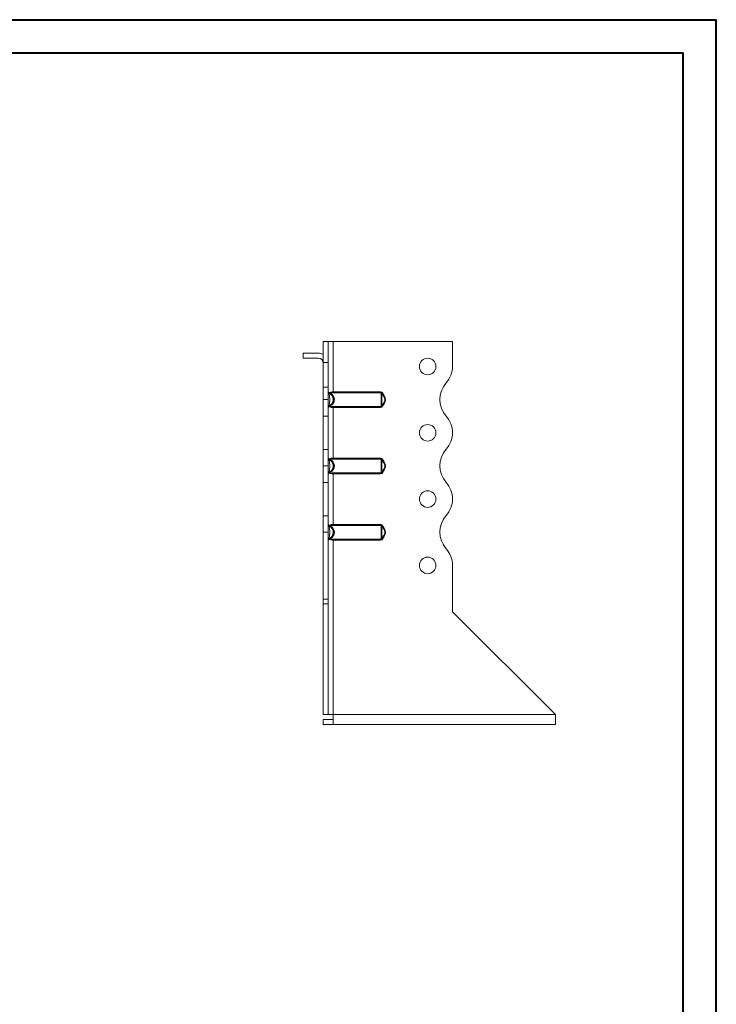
# Model space of a CAD drawing. Header units: millimetres. Extents: x 0 to 210, y 0 to 297.
# Tile 8 of 8: x 105 to 210, y 149 to 297. Entities that reach past the tile are written whole.
import ezdxf

# ---------------------------------------------------------------- set-up
doc = ezdxf.new("R2010")
doc.units = ezdxf.units.MM

msp = doc.modelspace()

# ---------------------------------------------------------------- linework, layer by layer
at = {"color": 7, "linetype": 'Continuous', "lineweight": 40}
for p, q in [((0.08, 297.21), (210.08, 297.21)), ((210.08, 0.21), (210.08, 297.21)), ((210.08, 292.21), (210.08, 297.21)), ((10.08, 292.21), (205.08, 292.21)), ((205.08, 5.21), (205.08, 292.21))]:
    msp.add_line(p, q, dxfattribs=at)
at = {"color": 7, "linetype": 'Continuous', "lineweight": 15}
for p, q in [((151.57, 248.66), (150.82, 248.66)), ((150.82, 248.66), (150.82, 245.52)), ((151.57, 248.66), (151.57, 245.52)), ((152.32, 248.66), (151.57, 248.66)), ((152.32, 241.07), (152.32, 248.66)), ((170.32, 248.66), (152.32, 248.66)), ((170.32, 244.93), (170.32, 248.66)), ((147.82, 246.91), (147.82, 246.16)), ((147.82, 246.91), (150.07, 246.91)), ((150.07, 246.16), (147.82, 246.16)), ((150.82, 245.52), (151.57, 245.52)), ((150.82, 241.77), (150.82, 245.52)), ((151.57, 245.52), (151.57, 241.77)), ((150.82, 239.91), (150.82, 241.77)), ((150.82, 241.77), (151.57, 241.77)), ((151.57, 241.77), (151.57, 239.91)), ((152.32, 241.07), (152.32, 240.93)), ((152.32, 241.07), (159.48, 241.07)), ((159.48, 240.93), (152.32, 240.93)), ((159.48, 241.07), (159.48, 240.93)), ((159.82, 240.88), (159.69, 240.81)), ((150.82, 239.91), (151.57, 239.91)), ((150.82, 237.41), (150.82, 239.91)), ((151.57, 239.91), (151.57, 237.41)), ((152.32, 238.88), (159.48, 238.88)), ((152.32, 238.88), (152.32, 238.74)), ((152.32, 231.07), (152.32, 238.74)), ((159.48, 238.74), (152.32, 238.74)), ((159.48, 238.88), (159.48, 238.74)), ((159.69, 239), (159.82, 238.94)), ((151.57, 237.41), (150.82, 237.41)), ((150.82, 232.41), (150.82, 237.41)), ((151.57, 232.41), (151.57, 237.41)), ((170.32, 234.93), (170.32, 234.93)), ((150.82, 232.41), (151.57, 232.41)), ((150.82, 229.91), (150.82, 232.41)), ((151.57, 232.41), (151.57, 229.91)), ((152.32, 231.07), (152.32, 230.93)), ((152.32, 231.07), (159.48, 231.07)), ((159.48, 230.93), (152.32, 230.93)), ((159.48, 231.07), (159.48, 230.93)), ((159.82, 230.88), (159.69, 230.81)), ((151.57, 229.91), (150.82, 229.91)), ((150.82, 227.41), (150.82, 229.91)), ((151.57, 229.91), (151.57, 227.41)), ((152.32, 228.88), (159.48, 228.88)), ((152.32, 228.88), (152.32, 228.74)), ((152.32, 221.07), (152.32, 228.74)), ((159.48, 228.74), (152.32, 228.74)), ((159.48, 228.88), (159.48, 228.74)), ((159.69, 229), (159.82, 228.94)), ((151.57, 227.41), (150.82, 227.41)), ((150.82, 222.41), (150.82, 227.41)), ((151.57, 222.41), (151.57, 227.41)), ((170.32, 224.93), (170.32, 224.93)), ((150.82, 222.41), (151.57, 222.41)), ((150.82, 219.91), (150.82, 222.41)), ((151.57, 222.41), (151.57, 219.91)), ((151.57, 219.91), (150.82, 219.91)), ((150.82, 219.91), (150.82, 209.82)), ((151.57, 219.91), (151.57, 209.82)), ((152.32, 221.07), (152.32, 220.93)), ((152.32, 221.07), (159.48, 221.07)), ((159.48, 220.93), (152.32, 220.93)), ((159.48, 221.07), (159.48, 220.93)), ((159.82, 220.88), (159.69, 220.81)), ((152.32, 218.88), (159.48, 218.88)), ((152.32, 218.88), (152.32, 218.74)), ((152.32, 192.41), (152.32, 218.74)), ((159.48, 218.74), (152.32, 218.74)), ((159.48, 218.88), (159.48, 218.74)), ((159.69, 219), (159.82, 218.94)), ((170.32, 207.91), (170.32, 214.93)), ((150.82, 209.82), (151.57, 209.82)), ((150.82, 209.11), (150.82, 209.82)), ((151.57, 209.82), (151.57, 209.11)), ((151.57, 209.11), (150.82, 209.11)), ((150.82, 192.41), (150.82, 209.11)), ((151.57, 192.41), (151.57, 209.11)), ((185.82, 192.41), (170.32, 207.91)), ((151.57, 192.41), (150.82, 192.41)), ((150.82, 191.66), (150.82, 190.91)), ((152.32, 191.66), (150.82, 191.66)), ((151.57, 192.41), (152.32, 192.41)), ((185.82, 192.41), (152.32, 192.41)), ((152.32, 192.41), (152.32, 190.91)), ((185.82, 192.41), (185.82, 190.91)), ((152.32, 190.91), (150.82, 190.91)), ((185.82, 190.91), (152.32, 190.91))]:
    msp.add_line(p, q, dxfattribs=at)
at = {"color": 7, "linetype": 'Continuous', "lineweight": 15, "flags": 128}
for points in [[(151.57, 240.88), (151.57, 240.86), (151.58, 240.85), (151.6, 240.84), (151.61, 240.83), (151.64, 240.82), (151.66, 240.81), (151.69, 240.81), (151.72, 240.81)], [(151.72, 239), (151.69, 239), (151.66, 239), (151.64, 238.99), (151.61, 238.98), (151.6, 238.97), (151.58, 238.96), (151.57, 238.95), (151.57, 238.94)], [(151.57, 230.88), (151.57, 230.86), (151.58, 230.85), (151.6, 230.84), (151.61, 230.83), (151.64, 230.82), (151.66, 230.81), (151.69, 230.81), (151.72, 230.81)], [(151.72, 229), (151.69, 229), (151.66, 229), (151.64, 228.99), (151.61, 228.98), (151.6, 228.97), (151.58, 228.96), (151.57, 228.95), (151.57, 228.94)], [(151.57, 220.88), (151.57, 220.86), (151.58, 220.85), (151.6, 220.84), (151.61, 220.83), (151.64, 220.82), (151.66, 220.81), (151.69, 220.81), (151.72, 220.81)], [(151.72, 219), (151.69, 219), (151.66, 219), (151.64, 218.99), (151.61, 218.98), (151.6, 218.97), (151.58, 218.96), (151.57, 218.95), (151.57, 218.94)]]:
    msp.add_lwpolyline(points, dxfattribs=at)
at = {"color": 7, "linetype": 'Continuous', "lineweight": 15}
for centre in [(166.57, 244.91), (166.57, 234.91), (166.57, 224.91), (166.57, 214.91)]:
    msp.add_circle(centre, 1.25, dxfattribs=at)
for centre, radius, start, end in [((150.07, 245.41), 1.5, 60, 90), ((150.07, 245.41), 0.75, 0, 90), ((166.57, 244.93), 3.75, 318.1877, 0), ((172.16, 239.93), 3.75, 138.1877, 221.8123), ((151.72, 241.07), 0.15, 180, 248.8998), ((151.89, 240.94), 0.11, 156.1865, 230.649), ((151.99, 241.04), 0.206, 195.1735, 243.3116), ((151.86, 240.93), 0.0829, 243.0713, 296.9287), ((151.72, 238.74), 0.15, 111.1002, 180), ((151.89, 238.87), 0.11, 129.351, 203.8135), ((151.99, 238.77), 0.206, 116.6884, 164.8265), ((151.86, 238.88), 0.0829, 63.0713, 116.9287), ((166.57, 234.93), 3.75, 0, 41.8123), ((166.57, 234.93), 3.75, 318.1804, 0), ((172.16, 229.93), 3.75, 138.1804, 221.8123), ((151.72, 231.07), 0.15, 180, 248.8998), ((151.89, 230.94), 0.11, 156.1865, 230.649), ((151.99, 231.04), 0.206, 195.1735, 243.3116), ((151.86, 230.93), 0.0829, 243.0713, 296.9287), ((151.72, 228.74), 0.15, 111.1002, 180), ((151.89, 228.87), 0.11, 129.351, 203.8135), ((151.99, 228.77), 0.206, 116.6884, 164.8265), ((151.86, 228.88), 0.0829, 63.0713, 116.9287), ((166.57, 224.93), 3.75, 0, 41.8123), ((166.57, 224.93), 3.75, 318.1804, 0), ((172.16, 219.93), 3.75, 138.1804, 221.8123), ((151.72, 221.07), 0.15, 180, 248.8998), ((151.89, 220.94), 0.11, 156.1865, 230.649), ((151.99, 221.04), 0.206, 195.1735, 243.3116), ((151.86, 220.93), 0.0829, 243.0713, 296.9287), ((151.72, 218.74), 0.15, 111.1002, 180), ((151.89, 218.87), 0.11, 129.351, 203.8135), ((151.99, 218.77), 0.206, 116.6884, 164.8265), ((151.86, 218.88), 0.0829, 63.0713, 116.9287), ((166.57, 214.93), 3.75, 0, 41.8123)]:
    msp.add_arc(centre, radius, start, end, dxfattribs=at)
for centre in [(151.27, 239.91), (151.27, 229.91), (151.27, 219.91)]:
    msp.add_ellipse(centre, major_axis=(1.25, 0), ratio=0.88, start_param=5.236668, end_param=7.329703, dxfattribs=at)
for points, knots in [([(151.57, 241.07), (151.57, 241.07), (151.57, 241.07), (151.59, 241.06), (151.61, 241.06), (151.67, 241.04), (151.72, 241.02), (151.79, 240.99)], [0, 0, 0, 0, 0.25, 0.25, 0.5, 0.5, 1, 1, 1, 1]), ([(151.72, 240.81), (151.72, 240.85), (151.71, 240.88), (151.69, 240.91), (151.68, 240.93), (151.67, 240.93)], [0, 0, 0, 0, 0.5, 0.5, 1, 1, 1, 1]), ([(151.67, 240.93), (151.69, 240.92), (151.71, 240.91), (151.75, 240.89), (151.78, 240.88), (151.85, 240.84), (151.9, 240.81), (151.99, 240.74), (152.03, 240.71), (152.1, 240.63), (152.14, 240.58), (152.24, 240.44), (152.29, 240.34), (152.35, 240.13), (152.37, 240.02), (152.37, 239.8), (152.35, 239.68), (152.29, 239.47), (152.24, 239.37), (152.11, 239.19), (152.03, 239.1), (151.9, 239), (151.85, 238.97), (151.78, 238.93), (151.75, 238.92), (151.71, 238.9), (151.69, 238.89), (151.67, 238.88)], [0, 0, 0, 0, 0.03125, 0.03125, 0.0625, 0.0625, 0.125, 0.125, 0.1875, 0.1875, 0.25, 0.25, 0.375, 0.375, 0.5, 0.5, 0.625, 0.625, 0.75, 0.75, 0.875, 0.875, 0.9375, 0.9375, 0.96875, 0.96875, 1, 1, 1, 1]), ([(151.72, 240.81), (151.74, 240.73), (151.75, 240.66), (151.77, 240.52), (151.78, 240.45), (151.79, 240.31), (151.8, 240.23), (151.81, 240.07), (151.81, 239.99), (151.81, 239.82), (151.81, 239.74), (151.8, 239.58), (151.79, 239.51), (151.78, 239.36), (151.77, 239.29), (151.75, 239.15), (151.74, 239.08), (151.72, 239)], [0, 0, 0, 0, 0.125, 0.125, 0.25, 0.25, 0.375, 0.375, 0.5, 0.5, 0.625, 0.625, 0.75, 0.75, 0.875, 0.875, 1, 1, 1, 1]), ([(151.72, 239), (151.77, 239), (151.82, 239.02), (151.91, 239.06), (151.95, 239.09), (152.06, 239.19), (152.12, 239.26), (152.22, 239.43), (152.26, 239.52), (152.31, 239.71), (152.33, 239.81), (152.33, 240), (152.31, 240.1), (152.26, 240.29), (152.23, 240.38), (152.12, 240.55), (152.06, 240.62), (151.95, 240.72), (151.91, 240.75), (151.82, 240.79), (151.77, 240.81), (151.72, 240.81)], [0, 0, 0, 0, 0.0625, 0.0625, 0.125, 0.125, 0.25, 0.25, 0.375, 0.375, 0.5, 0.5, 0.625, 0.625, 0.75, 0.75, 0.875, 0.875, 0.9375, 0.9375, 1, 1, 1, 1]), ([(151.79, 240.99), (151.86, 241.02), (151.94, 241.04), (152.08, 241.06), (152.12, 241.06), (152.22, 241.07), (152.27, 241.07), (152.32, 241.07)], [0, 0, 0, 0, 0.5, 0.5, 0.75, 0.75, 1, 1, 1, 1]), ([(152.32, 240.93), (152.24, 240.93), (152.16, 240.93), (152.02, 240.9), (151.95, 240.89), (151.9, 240.86)], [0, 0, 0, 0, 0.5, 0.5, 1, 1, 1, 1]), ([(159.82, 240.88), (159.79, 240.94), (159.74, 240.99), (159.62, 241.05), (159.55, 241.07), (159.48, 241.07)], [0, 0, 0, 0, 0.5, 0.5, 1, 1, 1, 1]), ([(159.48, 238.88), (159.49, 238.89), (159.51, 238.9), (159.54, 238.92), (159.55, 238.93), (159.57, 238.97), (159.57, 239), (159.58, 239.07), (159.58, 239.1), (159.58, 239.19), (159.58, 239.23), (159.58, 239.37), (159.58, 239.47), (159.57, 239.63), (159.57, 239.68), (159.57, 239.79), (159.57, 239.85), (159.57, 240.02), (159.57, 240.13), (159.58, 240.34), (159.58, 240.44), (159.58, 240.63), (159.58, 240.71), (159.57, 240.81), (159.57, 240.84), (159.55, 240.88), (159.54, 240.89), (159.51, 240.91), (159.49, 240.92), (159.48, 240.93)], [0, 0, 0, 0, 0.03125, 0.03125, 0.0625, 0.0625, 0.125, 0.125, 0.1875, 0.1875, 0.25, 0.25, 0.375, 0.375, 0.4375, 0.4375, 0.5, 0.5, 0.625, 0.625, 0.75, 0.75, 0.875, 0.875, 0.9375, 0.9375, 0.96875, 0.96875, 1, 1, 1, 1]), ([(159.48, 240.93), (159.52, 240.93), (159.56, 240.91), (159.63, 240.88), (159.67, 240.85), (159.69, 240.81)], [0, 0, 0, 0, 0.5, 0.5, 1, 1, 1, 1]), ([(159.69, 240.81), (159.69, 240.81), (159.68, 240.79), (159.68, 240.75), (159.68, 240.72), (159.68, 240.62), (159.68, 240.55), (159.68, 240.38), (159.68, 240.29), (159.67, 240.1), (159.67, 240), (159.67, 239.81), (159.67, 239.71), (159.68, 239.52), (159.68, 239.43), (159.68, 239.26), (159.68, 239.19), (159.68, 239.09), (159.68, 239.06), (159.68, 239.02), (159.69, 239), (159.69, 239)], [0, 0, 0, 0, 0.0625, 0.0625, 0.125, 0.125, 0.25, 0.25, 0.375, 0.375, 0.5, 0.5, 0.625, 0.625, 0.75, 0.75, 0.875, 0.875, 0.9375, 0.9375, 1, 1, 1, 1]), ([(159.69, 239), (159.73, 239.08), (159.77, 239.15), (159.86, 239.29), (159.9, 239.36), (159.99, 239.51), (160.03, 239.58), (160.09, 239.74), (160.11, 239.82), (160.11, 239.99), (160.09, 240.07), (160.03, 240.23), (159.99, 240.31), (159.9, 240.45), (159.86, 240.52), (159.77, 240.66), (159.73, 240.73), (159.69, 240.81)], [0, 0, 0, 0, 0.125, 0.125, 0.25, 0.25, 0.375, 0.375, 0.5, 0.5, 0.625, 0.625, 0.75, 0.75, 0.875, 0.875, 1, 1, 1, 1]), ([(159.82, 240.88), (159.9, 240.72), (160, 240.57), (160.12, 240.33), (160.16, 240.25), (160.21, 240.08), (160.23, 240), (160.23, 239.82), (160.21, 239.73), (160.16, 239.56), (160.12, 239.48), (160, 239.24), (159.9, 239.09), (159.82, 238.94)], [0, 0, 0, 0, 0.25, 0.25, 0.375, 0.375, 0.5, 0.5, 0.625, 0.625, 0.75, 0.75, 1, 1, 1, 1]), ([(151.79, 238.82), (151.72, 238.79), (151.67, 238.77), (151.61, 238.75), (151.59, 238.75), (151.57, 238.74), (151.57, 238.74), (151.57, 238.74)], [0, 0, 0, 0, 0.5, 0.5, 0.75, 0.75, 1, 1, 1, 1]), ([(151.67, 238.88), (151.68, 238.88), (151.69, 238.9), (151.71, 238.94), (151.72, 238.97), (151.72, 239)], [0, 0, 0, 0, 0.5, 0.5, 1, 1, 1, 1]), ([(152.32, 238.74), (152.27, 238.74), (152.22, 238.74), (152.12, 238.75), (152.08, 238.75), (151.94, 238.77), (151.86, 238.79), (151.79, 238.82)], [0, 0, 0, 0, 0.25, 0.25, 0.5, 0.5, 1, 1, 1, 1]), ([(151.9, 238.95), (151.95, 238.93), (152.02, 238.91), (152.16, 238.88), (152.24, 238.88), (152.32, 238.88)], [0, 0, 0, 0, 0.5, 0.5, 1, 1, 1, 1]), ([(159.69, 239), (159.67, 238.97), (159.63, 238.94), (159.56, 238.9), (159.52, 238.88), (159.48, 238.88)], [0, 0, 0, 0, 0.5, 0.5, 1, 1, 1, 1]), ([(159.48, 238.74), (159.55, 238.74), (159.62, 238.76), (159.74, 238.82), (159.79, 238.87), (159.82, 238.94)], [0, 0, 0, 0, 0.5, 0.5, 1, 1, 1, 1]), ([(151.57, 231.07), (151.57, 231.07), (151.57, 231.07), (151.59, 231.06), (151.61, 231.06), (151.67, 231.04), (151.72, 231.02), (151.79, 230.99)], [0, 0, 0, 0, 0.25, 0.25, 0.5, 0.5, 1, 1, 1, 1]), ([(151.72, 230.81), (151.72, 230.85), (151.71, 230.88), (151.69, 230.91), (151.68, 230.93), (151.67, 230.93)], [0, 0, 0, 0, 0.5, 0.5, 1, 1, 1, 1]), ([(151.67, 230.93), (151.69, 230.92), (151.71, 230.91), (151.75, 230.89), (151.78, 230.88), (151.85, 230.84), (151.9, 230.81), (151.99, 230.74), (152.03, 230.71), (152.1, 230.63), (152.14, 230.58), (152.24, 230.44), (152.29, 230.34), (152.35, 230.13), (152.37, 230.02), (152.37, 229.8), (152.35, 229.68), (152.29, 229.47), (152.24, 229.37), (152.11, 229.19), (152.03, 229.1), (151.9, 229), (151.85, 228.97), (151.78, 228.93), (151.75, 228.92), (151.71, 228.9), (151.69, 228.89), (151.67, 228.88)], [0, 0, 0, 0, 0.03125, 0.03125, 0.0625, 0.0625, 0.125, 0.125, 0.1875, 0.1875, 0.25, 0.25, 0.375, 0.375, 0.5, 0.5, 0.625, 0.625, 0.75, 0.75, 0.875, 0.875, 0.9375, 0.9375, 0.96875, 0.96875, 1, 1, 1, 1]), ([(151.72, 230.81), (151.74, 230.73), (151.75, 230.66), (151.77, 230.52), (151.78, 230.45), (151.79, 230.31), (151.8, 230.23), (151.81, 230.07), (151.81, 229.99), (151.81, 229.82), (151.81, 229.74), (151.8, 229.58), (151.79, 229.51), (151.78, 229.36), (151.77, 229.29), (151.75, 229.15), (151.74, 229.08), (151.72, 229)], [0, 0, 0, 0, 0.125, 0.125, 0.25, 0.25, 0.375, 0.375, 0.5, 0.5, 0.625, 0.625, 0.75, 0.75, 0.875, 0.875, 1, 1, 1, 1]), ([(151.72, 229), (151.77, 229), (151.82, 229.02), (151.91, 229.06), (151.95, 229.09), (152.06, 229.19), (152.12, 229.26), (152.22, 229.43), (152.26, 229.52), (152.31, 229.71), (152.33, 229.81), (152.33, 230), (152.31, 230.1), (152.26, 230.29), (152.23, 230.38), (152.12, 230.55), (152.06, 230.62), (151.95, 230.72), (151.91, 230.75), (151.82, 230.79), (151.77, 230.81), (151.72, 230.81)], [0, 0, 0, 0, 0.0625, 0.0625, 0.125, 0.125, 0.25, 0.25, 0.375, 0.375, 0.5, 0.5, 0.625, 0.625, 0.75, 0.75, 0.875, 0.875, 0.9375, 0.9375, 1, 1, 1, 1]), ([(151.79, 230.99), (151.86, 231.02), (151.94, 231.04), (152.08, 231.06), (152.12, 231.06), (152.22, 231.07), (152.27, 231.07), (152.32, 231.07)], [0, 0, 0, 0, 0.5, 0.5, 0.75, 0.75, 1, 1, 1, 1]), ([(152.32, 230.93), (152.24, 230.93), (152.16, 230.93), (152.02, 230.9), (151.95, 230.89), (151.9, 230.86)], [0, 0, 0, 0, 0.5, 0.5, 1, 1, 1, 1]), ([(159.82, 230.88), (159.79, 230.94), (159.74, 230.99), (159.62, 231.05), (159.55, 231.07), (159.48, 231.07)], [0, 0, 0, 0, 0.5, 0.5, 1, 1, 1, 1]), ([(159.48, 228.88), (159.49, 228.89), (159.51, 228.9), (159.54, 228.92), (159.55, 228.93), (159.57, 228.97), (159.57, 229), (159.58, 229.07), (159.58, 229.1), (159.58, 229.19), (159.58, 229.23), (159.58, 229.37), (159.58, 229.47), (159.57, 229.63), (159.57, 229.68), (159.57, 229.79), (159.57, 229.85), (159.57, 230.02), (159.57, 230.13), (159.58, 230.34), (159.58, 230.44), (159.58, 230.63), (159.58, 230.71), (159.57, 230.81), (159.57, 230.84), (159.55, 230.88), (159.54, 230.89), (159.51, 230.91), (159.49, 230.92), (159.48, 230.93)], [0, 0, 0, 0, 0.03125, 0.03125, 0.0625, 0.0625, 0.125, 0.125, 0.1875, 0.1875, 0.25, 0.25, 0.375, 0.375, 0.4375, 0.4375, 0.5, 0.5, 0.625, 0.625, 0.75, 0.75, 0.875, 0.875, 0.9375, 0.9375, 0.96875, 0.96875, 1, 1, 1, 1]), ([(159.48, 230.93), (159.52, 230.93), (159.56, 230.91), (159.63, 230.88), (159.67, 230.85), (159.69, 230.81)], [0, 0, 0, 0, 0.5, 0.5, 1, 1, 1, 1]), ([(159.69, 230.81), (159.69, 230.81), (159.68, 230.79), (159.68, 230.75), (159.68, 230.72), (159.68, 230.62), (159.68, 230.55), (159.68, 230.38), (159.68, 230.29), (159.67, 230.1), (159.67, 230), (159.67, 229.81), (159.67, 229.71), (159.68, 229.52), (159.68, 229.43), (159.68, 229.26), (159.68, 229.19), (159.68, 229.09), (159.68, 229.06), (159.68, 229.02), (159.69, 229), (159.69, 229)], [0, 0, 0, 0, 0.0625, 0.0625, 0.125, 0.125, 0.25, 0.25, 0.375, 0.375, 0.5, 0.5, 0.625, 0.625, 0.75, 0.75, 0.875, 0.875, 0.9375, 0.9375, 1, 1, 1, 1]), ([(159.69, 229), (159.73, 229.08), (159.77, 229.15), (159.86, 229.29), (159.9, 229.36), (159.99, 229.51), (160.03, 229.58), (160.09, 229.74), (160.11, 229.82), (160.11, 229.99), (160.09, 230.07), (160.03, 230.23), (159.99, 230.31), (159.9, 230.45), (159.86, 230.52), (159.77, 230.66), (159.73, 230.73), (159.69, 230.81)], [0, 0, 0, 0, 0.125, 0.125, 0.25, 0.25, 0.375, 0.375, 0.5, 0.5, 0.625, 0.625, 0.75, 0.75, 0.875, 0.875, 1, 1, 1, 1]), ([(159.82, 230.88), (159.9, 230.72), (160, 230.57), (160.12, 230.33), (160.16, 230.25), (160.21, 230.08), (160.23, 230), (160.23, 229.82), (160.21, 229.73), (160.16, 229.56), (160.12, 229.48), (160, 229.24), (159.9, 229.09), (159.82, 228.94)], [0, 0, 0, 0, 0.25, 0.25, 0.375, 0.375, 0.5, 0.5, 0.625, 0.625, 0.75, 0.75, 1, 1, 1, 1]), ([(151.79, 228.82), (151.72, 228.79), (151.67, 228.77), (151.61, 228.75), (151.59, 228.75), (151.57, 228.74), (151.57, 228.74), (151.57, 228.74)], [0, 0, 0, 0, 0.5, 0.5, 0.75, 0.75, 1, 1, 1, 1]), ([(151.67, 228.88), (151.68, 228.88), (151.69, 228.9), (151.71, 228.94), (151.72, 228.97), (151.72, 229)], [0, 0, 0, 0, 0.5, 0.5, 1, 1, 1, 1]), ([(152.32, 228.74), (152.27, 228.74), (152.22, 228.74), (152.12, 228.75), (152.08, 228.75), (151.94, 228.77), (151.86, 228.79), (151.79, 228.82)], [0, 0, 0, 0, 0.25, 0.25, 0.5, 0.5, 1, 1, 1, 1]), ([(151.9, 228.95), (151.95, 228.93), (152.02, 228.91), (152.16, 228.88), (152.24, 228.88), (152.32, 228.88)], [0, 0, 0, 0, 0.5, 0.5, 1, 1, 1, 1]), ([(159.69, 229), (159.67, 228.97), (159.63, 228.94), (159.56, 228.9), (159.52, 228.88), (159.48, 228.88)], [0, 0, 0, 0, 0.5, 0.5, 1, 1, 1, 1]), ([(159.48, 228.74), (159.55, 228.74), (159.62, 228.76), (159.74, 228.82), (159.79, 228.87), (159.82, 228.94)], [0, 0, 0, 0, 0.5, 0.5, 1, 1, 1, 1]), ([(151.57, 221.07), (151.57, 221.07), (151.57, 221.07), (151.59, 221.06), (151.61, 221.06), (151.67, 221.04), (151.72, 221.02), (151.79, 220.99)], [0, 0, 0, 0, 0.25, 0.25, 0.5, 0.5, 1, 1, 1, 1]), ([(151.72, 220.81), (151.72, 220.85), (151.71, 220.88), (151.69, 220.91), (151.68, 220.93), (151.67, 220.93)], [0, 0, 0, 0, 0.5, 0.5, 1, 1, 1, 1]), ([(151.67, 220.93), (151.69, 220.92), (151.71, 220.91), (151.75, 220.89), (151.78, 220.88), (151.85, 220.84), (151.9, 220.81), (151.99, 220.74), (152.03, 220.71), (152.1, 220.63), (152.14, 220.58), (152.24, 220.44), (152.29, 220.34), (152.35, 220.13), (152.37, 220.02), (152.37, 219.8), (152.35, 219.68), (152.29, 219.47), (152.24, 219.37), (152.11, 219.19), (152.03, 219.1), (151.9, 219), (151.85, 218.97), (151.78, 218.93), (151.75, 218.92), (151.71, 218.9), (151.69, 218.89), (151.67, 218.88)], [0, 0, 0, 0, 0.03125, 0.03125, 0.0625, 0.0625, 0.125, 0.125, 0.1875, 0.1875, 0.25, 0.25, 0.375, 0.375, 0.5, 0.5, 0.625, 0.625, 0.75, 0.75, 0.875, 0.875, 0.9375, 0.9375, 0.96875, 0.96875, 1, 1, 1, 1]), ([(151.72, 220.81), (151.74, 220.73), (151.75, 220.66), (151.77, 220.52), (151.78, 220.45), (151.79, 220.31), (151.8, 220.23), (151.81, 220.07), (151.81, 219.99), (151.81, 219.82), (151.81, 219.74), (151.8, 219.58), (151.79, 219.51), (151.78, 219.36), (151.77, 219.29), (151.75, 219.15), (151.74, 219.08), (151.72, 219)], [0, 0, 0, 0, 0.125, 0.125, 0.25, 0.25, 0.375, 0.375, 0.5, 0.5, 0.625, 0.625, 0.75, 0.75, 0.875, 0.875, 1, 1, 1, 1]), ([(151.72, 219), (151.77, 219), (151.82, 219.02), (151.91, 219.06), (151.95, 219.09), (152.06, 219.19), (152.12, 219.26), (152.22, 219.43), (152.26, 219.52), (152.31, 219.71), (152.33, 219.81), (152.33, 220), (152.31, 220.1), (152.26, 220.29), (152.23, 220.38), (152.12, 220.55), (152.06, 220.62), (151.95, 220.72), (151.91, 220.75), (151.82, 220.79), (151.77, 220.81), (151.72, 220.81)], [0, 0, 0, 0, 0.0625, 0.0625, 0.125, 0.125, 0.25, 0.25, 0.375, 0.375, 0.5, 0.5, 0.625, 0.625, 0.75, 0.75, 0.875, 0.875, 0.9375, 0.9375, 1, 1, 1, 1]), ([(151.79, 220.99), (151.86, 221.02), (151.94, 221.04), (152.08, 221.06), (152.12, 221.06), (152.22, 221.07), (152.27, 221.07), (152.32, 221.07)], [0, 0, 0, 0, 0.5, 0.5, 0.75, 0.75, 1, 1, 1, 1]), ([(152.32, 220.93), (152.24, 220.93), (152.16, 220.93), (152.02, 220.9), (151.95, 220.89), (151.9, 220.86)], [0, 0, 0, 0, 0.5, 0.5, 1, 1, 1, 1]), ([(159.82, 220.88), (159.79, 220.94), (159.74, 220.99), (159.62, 221.05), (159.55, 221.07), (159.48, 221.07)], [0, 0, 0, 0, 0.5, 0.5, 1, 1, 1, 1]), ([(159.48, 218.88), (159.49, 218.89), (159.51, 218.9), (159.54, 218.92), (159.55, 218.93), (159.57, 218.97), (159.57, 219), (159.58, 219.07), (159.58, 219.1), (159.58, 219.19), (159.58, 219.23), (159.58, 219.37), (159.58, 219.47), (159.57, 219.63), (159.57, 219.68), (159.57, 219.79), (159.57, 219.85), (159.57, 220.02), (159.57, 220.13), (159.58, 220.34), (159.58, 220.44), (159.58, 220.63), (159.58, 220.71), (159.57, 220.81), (159.57, 220.84), (159.55, 220.88), (159.54, 220.89), (159.51, 220.91), (159.49, 220.92), (159.48, 220.93)], [0, 0, 0, 0, 0.03125, 0.03125, 0.0625, 0.0625, 0.125, 0.125, 0.1875, 0.1875, 0.25, 0.25, 0.375, 0.375, 0.4375, 0.4375, 0.5, 0.5, 0.625, 0.625, 0.75, 0.75, 0.875, 0.875, 0.9375, 0.9375, 0.96875, 0.96875, 1, 1, 1, 1]), ([(159.48, 220.93), (159.52, 220.93), (159.56, 220.91), (159.63, 220.88), (159.67, 220.85), (159.69, 220.81)], [0, 0, 0, 0, 0.5, 0.5, 1, 1, 1, 1]), ([(159.69, 220.81), (159.69, 220.81), (159.68, 220.79), (159.68, 220.75), (159.68, 220.72), (159.68, 220.62), (159.68, 220.55), (159.68, 220.38), (159.68, 220.29), (159.67, 220.1), (159.67, 220), (159.67, 219.81), (159.67, 219.71), (159.68, 219.52), (159.68, 219.43), (159.68, 219.26), (159.68, 219.19), (159.68, 219.09), (159.68, 219.06), (159.68, 219.02), (159.69, 219), (159.69, 219)], [0, 0, 0, 0, 0.0625, 0.0625, 0.125, 0.125, 0.25, 0.25, 0.375, 0.375, 0.5, 0.5, 0.625, 0.625, 0.75, 0.75, 0.875, 0.875, 0.9375, 0.9375, 1, 1, 1, 1]), ([(159.69, 219), (159.73, 219.08), (159.77, 219.15), (159.86, 219.29), (159.9, 219.36), (159.99, 219.51), (160.03, 219.58), (160.09, 219.74), (160.11, 219.82), (160.11, 219.99), (160.09, 220.07), (160.03, 220.23), (159.99, 220.31), (159.9, 220.45), (159.86, 220.52), (159.77, 220.66), (159.73, 220.73), (159.69, 220.81)], [0, 0, 0, 0, 0.125, 0.125, 0.25, 0.25, 0.375, 0.375, 0.5, 0.5, 0.625, 0.625, 0.75, 0.75, 0.875, 0.875, 1, 1, 1, 1]), ([(159.82, 220.88), (159.9, 220.72), (160, 220.57), (160.12, 220.33), (160.16, 220.25), (160.21, 220.08), (160.23, 220), (160.23, 219.82), (160.21, 219.73), (160.16, 219.56), (160.12, 219.48), (160, 219.24), (159.9, 219.09), (159.82, 218.94)], [0, 0, 0, 0, 0.25, 0.25, 0.375, 0.375, 0.5, 0.5, 0.625, 0.625, 0.75, 0.75, 1, 1, 1, 1]), ([(151.79, 218.82), (151.72, 218.79), (151.67, 218.77), (151.61, 218.75), (151.59, 218.75), (151.57, 218.74), (151.57, 218.74), (151.57, 218.74)], [0, 0, 0, 0, 0.5, 0.5, 0.75, 0.75, 1, 1, 1, 1]), ([(151.67, 218.88), (151.68, 218.88), (151.69, 218.9), (151.71, 218.94), (151.72, 218.97), (151.72, 219)], [0, 0, 0, 0, 0.5, 0.5, 1, 1, 1, 1]), ([(152.32, 218.74), (152.27, 218.74), (152.22, 218.74), (152.12, 218.75), (152.08, 218.75), (151.94, 218.77), (151.86, 218.79), (151.79, 218.82)], [0, 0, 0, 0, 0.25, 0.25, 0.5, 0.5, 1, 1, 1, 1]), ([(151.9, 218.95), (151.95, 218.93), (152.02, 218.91), (152.16, 218.88), (152.24, 218.88), (152.32, 218.88)], [0, 0, 0, 0, 0.5, 0.5, 1, 1, 1, 1]), ([(159.69, 219), (159.67, 218.97), (159.63, 218.94), (159.56, 218.9), (159.52, 218.88), (159.48, 218.88)], [0, 0, 0, 0, 0.5, 0.5, 1, 1, 1, 1]), ([(159.48, 218.74), (159.55, 218.74), (159.62, 218.76), (159.74, 218.82), (159.79, 218.87), (159.82, 218.94)], [0, 0, 0, 0, 0.5, 0.5, 1, 1, 1, 1])]:
    msp.add_open_spline(points, degree=3, knots=knots, dxfattribs=at)

doc.saveas('drawing.dxf')
